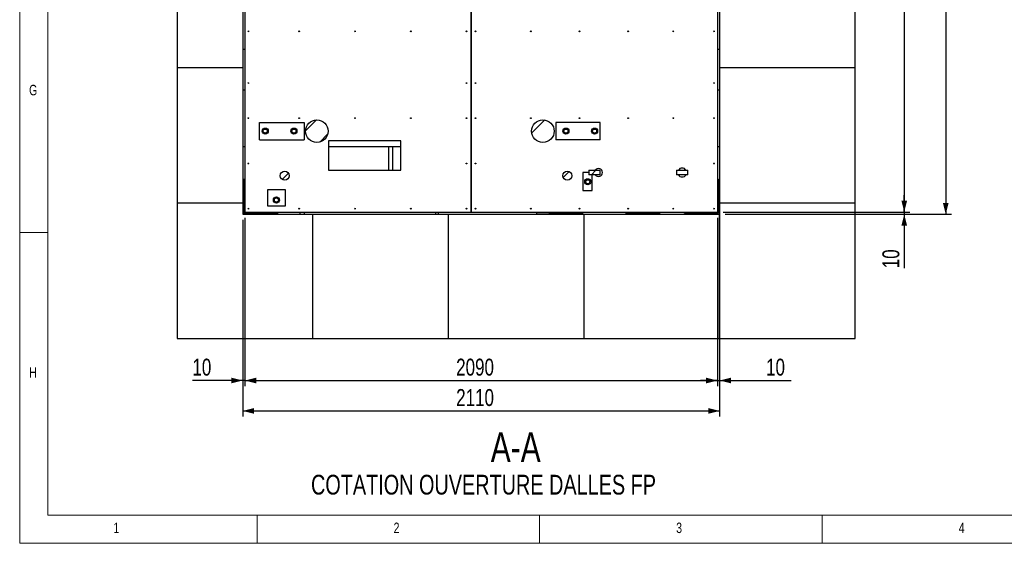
# Model space of a CAD drawing. Header units: millimetres. Extents: x 5 to 589, y 5 to 415.
# Tile 1 of 46: x 5 to 179, y 5 to 98. Entities that reach past the tile are written whole.
import ezdxf

# ---------------------------------------------------------------- set-up
doc = ezdxf.new("R2010")
doc.units = ezdxf.units.MM
for name, color, linetype in [('COTES', 1, 'Continuous'), ('NOTES', 6, 'Continuous'), ('TRAIT-FINS', 9, 'Continuous')]:
    doc.layers.add(name, color=color, linetype=linetype)
doc.layers.add('TRAIT-FORT', color=4, linetype='Continuous', lineweight=25)
doc.styles.add('SLDTEXTSTYLE0', font='TXT', dxfattribs={"width": 0.75})
doc.dimstyles.new('SLDDIMSTYLE0', dxfattribs={"dimtxt": 3, "dimasz": 2, "dimexe": 0, "dimexo": 0.0625, "dimgap": 0.75, "dimtad": 1, "dimdec": 0, "dimlfac": 25, "dimrnd": 1e-09, "dimzin": 12, "dimdsep": 46, "dimtxsty": 'SLDTEXTSTYLE0', "dimsah": 1, "dimcen": 0.09, "dimadec": 0, "dimazin": 3, "dimtfac": 1, "dimtdec": 0, "dimtofl": 0, "dimtmove": 0, "dimatfit": 3, "dimfxl": 1, "dimfrac": 2, "dimtolj": 1, "dimtzin": 12, "dimarcsym": 0})
doc.dimstyles.new('SLDDIMSTYLE1', dxfattribs={"dimtxt": 3, "dimasz": 2, "dimexe": 0, "dimexo": 0.0625, "dimgap": 0.75, "dimtad": 1, "dimdec": 0, "dimlfac": 25, "dimrnd": 1e-09, "dimzin": 12, "dimdsep": 46, "dimtxsty": 'SLDTEXTSTYLE0', "dimsah": 1, "dimcen": 0.09, "dimadec": 0, "dimazin": 3, "dimtfac": 1, "dimtdec": 0, "dimtmove": 0, "dimatfit": 0, "dimfxl": 1, "dimfrac": 2, "dimtolj": 1, "dimtzin": 12, "dimarcsym": 0})

# ---------------------------------------------------------------- blocks, each defined once
blk = doc.blocks.new('_D_6')
at = {"layer": 'COTES', "color": 1, "transparency": 16777216}
for p, q in [((129.46, 143.25), (162.52, 143.25)), ((161.52, 143.25), (161.52, 63.65)), ((129.46, 63.65), (162.52, 63.65))]:
    blk.add_line(p, q, dxfattribs=at)
for points in [[(161.52, 143.25), (161.02, 141.25), (162.02, 141.25)], [(161.52, 63.65), (162.02, 65.65), (161.02, 65.65)]]:
    blk.add_solid(points, dxfattribs=at)
at = {"layer": 'COTES', "color": 1, "transparency": 16777216, "insert": (157.65, 99.02), "char_height": 3, "attachment_point": 1, "rotation": 90, "style": 'SLDTEXTSTYLE0'}
blk.add_mtext('1990', dxfattribs=at)
blk = doc.blocks.new('_D_7')
at = {"layer": 'COTES', "color": 1, "transparency": 16777216}
for p, q in [((129.86, 143.65), (169.86, 143.65)), ((168.86, 143.65), (168.86, 63.25)), ((129.86, 63.25), (169.86, 63.25))]:
    blk.add_line(p, q, dxfattribs=at)
for points in [[(168.86, 143.65), (168.36, 141.65), (169.36, 141.65)], [(168.86, 63.25), (169.36, 65.25), (168.36, 65.25)]]:
    blk.add_solid(points, dxfattribs=at)
at = {"layer": 'COTES', "color": 1, "transparency": 16777216, "insert": (164.99, 99.02), "char_height": 3, "attachment_point": 1, "rotation": 90, "style": 'SLDTEXTSTYLE0'}
blk.add_mtext('2010', dxfattribs=at)
blk = doc.blocks.new('_D_8')
at = {"layer": 'COTES', "color": 1, "transparency": 16777216}
for p, q in [((161.52, 63.65), (161.52, 66.65)), ((129.46, 63.65), (162.52, 63.65)), ((129.86, 63.25), (162.52, 63.25)), ((161.52, 63.65), (161.52, 63.25)), ((161.52, 63.25), (161.52, 53.7))]:
    blk.add_line(p, q, dxfattribs=at)
for points in [[(161.52, 63.65), (162.02, 65.65), (161.02, 65.65)], [(161.52, 63.25), (161.02, 61.25), (162.02, 61.25)]]:
    blk.add_solid(points, dxfattribs=at)
at = {"layer": 'COTES', "color": 1, "transparency": 16777216, "insert": (157.65, 53.7), "char_height": 3, "attachment_point": 1, "rotation": 90, "style": 'SLDTEXTSTYLE0'}
blk.add_mtext('10', dxfattribs=at)
blk = doc.blocks.new('_D_10')
at = {"layer": 'COTES', "color": 1, "transparency": 16777216}
for p, q in [((44.46, 62.25), (44.46, 32.82)), ((44.86, 62.65), (44.86, 32.82)), ((44.46, 33.82), (35.56, 33.82)), ((44.86, 33.82), (44.46, 33.82)), ((44.86, 33.82), (47.86, 33.82))]:
    blk.add_line(p, q, dxfattribs=at)
for points in [[(44.46, 33.82), (42.46, 34.32), (42.46, 33.32)], [(44.86, 33.82), (46.86, 33.32), (46.86, 34.32)]]:
    blk.add_solid(points, dxfattribs=at)
at = {"layer": 'COTES', "color": 1, "transparency": 16777216, "insert": (35.56, 37.69), "char_height": 3, "attachment_point": 1, "style": 'SLDTEXTSTYLE0'}
blk.add_mtext('10', dxfattribs=at)
blk = doc.blocks.new('_D_11')
at = {"layer": 'COTES', "color": 1, "transparency": 16777216}
for p, q in [((44.46, 62.25), (44.46, 27.44)), ((128.86, 40.25), (128.86, 27.44)), ((44.46, 28.44), (128.86, 28.44))]:
    blk.add_line(p, q, dxfattribs=at)
for points in [[(44.46, 28.44), (46.46, 27.94), (46.46, 28.94)], [(128.86, 28.44), (126.86, 28.94), (126.86, 27.94)]]:
    blk.add_solid(points, dxfattribs=at)
at = {"layer": 'COTES', "color": 1, "transparency": 16777216, "insert": (82.23, 32.31), "char_height": 3, "attachment_point": 1, "style": 'SLDTEXTSTYLE0'}
blk.add_mtext('2110', dxfattribs=at)
blk = doc.blocks.new('_D_12')
at = {"layer": 'COTES', "color": 1, "transparency": 16777216}
for p, q in [((44.86, 62.65), (44.86, 32.82)), ((128.46, 62.65), (128.46, 32.82)), ((44.86, 33.82), (128.46, 33.82))]:
    blk.add_line(p, q, dxfattribs=at)
for points in [[(44.86, 33.82), (46.86, 33.32), (46.86, 34.32)], [(128.46, 33.82), (126.46, 34.32), (126.46, 33.32)]]:
    blk.add_solid(points, dxfattribs=at)
at = {"layer": 'COTES', "color": 1, "transparency": 16777216, "insert": (82.23, 37.69), "char_height": 3, "attachment_point": 1, "style": 'SLDTEXTSTYLE0'}
blk.add_mtext('2090', dxfattribs=at)
blk = doc.blocks.new('_D_13')
at = {"layer": 'COTES', "color": 1, "transparency": 16777216}
for p, q in [((128.86, 64.25), (128.86, 32.82)), ((128.46, 62.65), (128.46, 32.82)), ((128.46, 33.82), (125.46, 33.82)), ((128.46, 33.82), (128.86, 33.82)), ((128.86, 33.82), (141.51, 33.82))]:
    blk.add_line(p, q, dxfattribs=at)
for points in [[(128.46, 33.82), (126.46, 34.32), (126.46, 33.32)], [(128.86, 33.82), (130.86, 33.32), (130.86, 34.32)]]:
    blk.add_solid(points, dxfattribs=at)
at = {"layer": 'COTES', "color": 1, "transparency": 16777216, "insert": (137.07, 37.69), "char_height": 3, "attachment_point": 1, "style": 'SLDTEXTSTYLE0'}
blk.add_mtext('10', dxfattribs=at)

msp = doc.modelspace()

# ---------------------------------------------------------------- hatches: boundary and pattern name
at = {"layer": 'TRAIT-FINS'}
h = msp.add_hatch(dxfattribs=at)
h.set_pattern_fill('ANSI31', color=9, style=0)
edge = h.paths.add_edge_path(flags=0)
edge.add_arc((57.586, 77.981), 2, 0, 360)
h = msp.add_hatch(dxfattribs=at)
h.set_pattern_fill('ANSI31', color=9, style=0)
edge = h.paths.add_edge_path(flags=0)
edge.add_arc((97.586, 77.981), 2, 0, 360)
h = msp.add_hatch(dxfattribs=at)
h.set_pattern_fill('ANSI31', color=9, style=0)
edge = h.paths.add_edge_path(flags=0)
edge.add_arc((51.906, 70.087), 0.8, 0, 360)
h = msp.add_hatch(dxfattribs=at)
h.set_pattern_fill('ANSI31', color=9, style=0)
edge = h.paths.add_edge_path(flags=0)
edge.add_arc((101.906, 70.087), 0.8, 0, 360)
h = msp.add_hatch(dxfattribs=at)
h.set_pattern_fill('ANSI31', color=9, style=0)
h.paths.add_polyline_path([(105.73, 70.249), (107.729, 70.249), (107.729, 71.049), (105.73, 71.049)], flags=0)
h = msp.add_hatch(dxfattribs=at)
h.set_pattern_fill('ANSI31', color=9, style=0)
h.paths.add_polyline_path([(121.226, 70.249), (123.225, 70.249), (123.225, 71.049), (121.226, 71.049)], flags=0)

# ---------------------------------------------------------------- linework, layer by layer
at = {"color": 7, "linetype": 'Continuous', "lineweight": 18}
for p, q in [((5, 415), (5, 5)), ((10, 410), (10, 10)), ((10, 60), (5, 60)), ((10, 10), (584, 10)), ((47, 5), (47, 10)), ((97, 10), (97, 5)), ((147, 5), (147, 10)), ((5, 5), (589, 5))]:
    msp.add_line(p, q, dxfattribs=at)
at = {"layer": 'TRAIT-FORT', "color": 4, "linetype": 'Continuous', "lineweight": 25}
for p, q in [((44.859, 143.252), (44.859, 63.652)), ((84.859, 143.252), (84.859, 63.652)), ((84.859, 63.652), (84.859, 143.252)), ((128.459, 143.252), (128.459, 63.652)), ((32.859, 113.252), (32.859, 89.252)), ((44.459, 113.252), (44.459, 89.252)), ((128.859, 113.252), (128.859, 89.252)), ((152.859, 89.252), (152.859, 113.252)), ((44.859, 92.452), (44.459, 92.452)), ((128.859, 92.452), (128.459, 92.452)), ((32.859, 89.252), (44.459, 89.252)), ((32.859, 89.252), (32.859, 65.252)), ((44.459, 89.252), (44.459, 65.252)), ((128.859, 89.252), (152.859, 89.252)), ((128.859, 89.252), (128.859, 65.252)), ((152.859, 65.252), (152.859, 89.252)), ((44.859, 85.252), (44.459, 85.252)), ((128.859, 85.252), (128.459, 85.252)), ((47.432, 76.458), (47.432, 79.49)), ((47.432, 79.49), (55.317, 79.49)), ((55.317, 79.49), (55.317, 76.458)), ((99.854, 79.49), (99.854, 76.458)), ((107.739, 79.49), (99.854, 79.49)), ((107.739, 76.458), (107.739, 79.49)), ((44.459, 75.252), (44.859, 75.252)), ((47.432, 76.458), (55.317, 76.458)), ((59.659, 76.252), (59.659, 71.052)), ((72.459, 76.252), (59.659, 76.252)), ((59.659, 75.252), (72.459, 75.252)), ((70.248, 75.252), (70.248, 71.052)), ((71.048, 71.052), (71.048, 75.252)), ((72.459, 71.052), (72.459, 76.252)), ((107.739, 76.458), (99.854, 76.458)), ((128.459, 75.252), (128.859, 75.252)), ((59.659, 71.052), (72.459, 71.052)), ((104.648, 70.652), (104.648, 67.452)), ((105.73, 70.652), (104.648, 70.652)), ((105.73, 71.049), (105.73, 70.249)), ((105.73, 71.049), (105.73, 70.249)), ((105.73, 71.049), (107.729, 71.049)), ((105.73, 71.049), (105.73, 71.049)), ((107.729, 70.249), (105.73, 70.249)), ((105.73, 70.249), (105.73, 70.249)), ((106.308, 67.452), (106.308, 70.249)), ((107.729, 71.049), (107.73, 71.049)), ((107.729, 70.249), (107.729, 71.049)), ((107.73, 70.249), (107.729, 70.249)), ((107.73, 70.249), (107.73, 71.049)), ((121.226, 71.049), (121.226, 70.249)), ((121.226, 71.049), (121.226, 70.249)), ((121.226, 71.049), (123.225, 71.049)), ((121.226, 71.049), (121.226, 71.049)), ((123.225, 70.249), (121.226, 70.249)), ((121.226, 70.249), (121.226, 70.249)), ((123.225, 71.049), (123.226, 71.049)), ((123.225, 70.249), (123.225, 71.049)), ((123.226, 70.249), (123.225, 70.249)), ((123.226, 70.249), (123.226, 71.049)), ((44.659, 63.452), (44.659, 69.452)), ((44.659, 69.452), (44.859, 69.452)), ((128.459, 69.452), (128.659, 69.452)), ((128.659, 69.452), (128.659, 63.452)), ((48.841, 67.574), (48.841, 64.756)), ((52.041, 67.574), (48.841, 67.574)), ((52.041, 64.756), (52.041, 67.574)), ((104.648, 67.452), (106.308, 67.452)), ((32.859, 65.252), (44.459, 65.252)), ((32.859, 65.252), (32.859, 41.252)), ((44.459, 65.252), (44.459, 63.252)), ((48.841, 64.756), (52.041, 64.756)), ((128.859, 65.252), (152.859, 65.252)), ((128.859, 65.252), (128.859, 41.252)), ((152.859, 41.252), (152.859, 65.252)), ((44.459, 63.252), (56.859, 63.252)), ((50.659, 63.452), (44.659, 63.452)), ((44.859, 63.652), (84.859, 63.652)), ((46.459, 63.452), (46.459, 63.252)), ((48.859, 63.252), (48.859, 63.452)), ((50.659, 63.652), (50.659, 63.452)), ((54.556, 63.652), (54.556, 63.252)), ((55.408, 63.252), (55.408, 63.652)), ((56.859, 41.252), (56.859, 63.252)), ((56.859, 63.252), (80.859, 63.252)), ((78.605, 63.652), (78.605, 63.252)), ((79.113, 63.252), (79.113, 63.652)), ((80.859, 41.252), (80.859, 63.252)), ((80.859, 63.252), (104.859, 63.252)), ((84.859, 63.652), (128.459, 63.652)), ((84.859, 63.652), (84.859, 63.652)), ((96.459, 63.652), (96.459, 63.54)), ((96.459, 63.54), (97.659, 63.54)), ((96.459, 63.539), (96.459, 63.252)), ((97.659, 63.54), (98.659, 63.54)), ((98.659, 63.452), (98.659, 63.652)), ((104.659, 63.452), (98.659, 63.452)), ((98.859, 63.252), (98.859, 63.452)), ((100.459, 63.452), (100.459, 63.252)), ((102.859, 63.252), (102.859, 63.452)), ((104.659, 63.652), (104.659, 63.452)), ((104.859, 41.252), (104.859, 63.252)), ((104.859, 63.252), (128.859, 63.252)), ((112.259, 63.452), (112.259, 63.652)), ((118.259, 63.452), (112.259, 63.452)), ((114.059, 63.452), (114.059, 63.252)), ((116.459, 63.252), (116.459, 63.452)), ((118.259, 63.652), (118.259, 63.452)), ((122.659, 63.452), (122.659, 63.652)), ((128.659, 63.452), (122.659, 63.452)), ((124.459, 63.452), (124.459, 63.252)), ((126.859, 63.252), (126.859, 63.452)), ((128.859, 41.252), (128.859, 63.252)), ((32.859, 41.252), (56.859, 41.252)), ((56.859, 41.252), (80.859, 41.252)), ((80.859, 41.252), (104.859, 41.252)), ((104.859, 41.252), (128.859, 41.252)), ((128.859, 41.252), (152.859, 41.252))]:
    msp.add_line(p, q, dxfattribs=at)
for centre, radius in [((45.459, 95.652), 0.068), ((54.471, 95.652), 0.068), ((64.334, 95.652), 0.068), ((74.197, 95.652), 0.068), ((84.059, 95.652), 0.068), ((85.659, 95.652), 0.068), ((95.459, 95.652), 0.068), ((104.059, 95.652), 0.068), ((112.659, 95.652), 0.068), ((120.659, 95.652), 0.068), ((127.859, 95.652), 0.068), ((45.459, 86.486), 0.068), ((84.059, 86.486), 0.068), ((85.659, 86.486), 0.068), ((127.859, 86.486), 0.068), ((45.459, 80.252), 0.068), ((54.471, 80.252), 0.068), ((64.334, 80.252), 0.068), ((74.197, 80.252), 0.068), ((84.059, 80.252), 0.068), ((85.659, 80.252), 0.068), ((95.459, 80.252), 0.068), ((104.059, 80.252), 0.068), ((112.659, 80.252), 0.068), ((120.659, 80.252), 0.068), ((127.859, 80.252), 0.068), ((48.442, 77.981), 0.54), ((53.522, 77.981), 0.54), ((57.586, 77.981), 2), ((97.586, 77.981), 2), ((101.65, 77.981), 0.54), ((106.73, 77.981), 0.54), ((48.442, 77.981), 0.361), ((53.522, 77.981), 0.361), ((101.65, 77.981), 0.361), ((106.73, 77.981), 0.361), ((45.459, 72.252), 0.068), ((84.059, 72.252), 0.068), ((85.659, 72.252), 0.068), ((127.859, 72.252), 0.068), ((51.906, 70.087), 0.8), ((101.906, 70.087), 0.8), ((105.523, 69.005), 0.54), ((105.523, 69.005), 0.361), ((50.426, 65.781), 0.54), ((50.426, 65.781), 0.361), ((45.459, 64.252), 0.068), ((54.471, 64.252), 0.068), ((64.334, 64.252), 0.068), ((74.197, 64.252), 0.068), ((84.059, 64.252), 0.068), ((85.659, 64.252), 0.068), ((95.459, 64.252), 0.068), ((104.059, 64.252), 0.068), ((112.659, 64.252), 0.068), ((120.659, 64.252), 0.068), ((127.859, 64.252), 0.068)]:
    msp.add_circle(centre, radius, dxfattribs=at)
for centre, radius, start, end in [((107.426, 70.647), 0.703, 214.46922, 0), ((107.426, 70.647), 0.703, 0, 145.15634), ((122.226, 70.647), 0.786, 210.4364, 329.5636), ((122.226, 70.647), 0.786, 30.7567, 149.2433), ((105.31, 69.047), 0.362, 125.98129, 180), ((105.31, 69.047), 0.362, 180, 212.42914), ((47.659, 66.452), 3.2, 159.63587, 200.36413), ((47.659, 66.452), 3.16, 161.68935, 198.31065), ((125.659, 66.452), 3.2, 339.63587, 20.36413), ((125.659, 66.452), 3.16, 341.68935, 18.31065)]:
    msp.add_arc(centre, radius, start, end, dxfattribs=at)
for points, knots in [([(48.063, 78.203), (48.112, 78.23), (48.192, 78.276), (48.309, 78.342), (48.387, 78.387), (48.432, 78.412), (48.445, 78.42)], [0, 0, 0, 0, 0.3862435, 0.6384308, 0.8974327, 1, 1, 1, 1]), ([(48.823, 78.198), (48.79, 78.217), (48.724, 78.256), (48.626, 78.314), (48.531, 78.369), (48.474, 78.403), (48.445, 78.42)], [0, 0, 0, 0, 0.2646059, 0.5349496, 0.7653441, 1, 1, 1, 1]), ([(53.143, 78.203), (53.192, 78.23), (53.272, 78.276), (53.389, 78.342), (53.467, 78.387), (53.512, 78.412), (53.525, 78.42)], [0, 0, 0, 0, 0.3862435, 0.6384308, 0.8974327, 1, 1, 1, 1]), ([(53.903, 78.198), (53.87, 78.217), (53.804, 78.256), (53.706, 78.314), (53.611, 78.369), (53.554, 78.403), (53.525, 78.42)], [0, 0, 0, 0, 0.2646059, 0.5349496, 0.7653441, 1, 1, 1, 1]), ([(101.271, 78.203), (101.32, 78.23), (101.4, 78.276), (101.517, 78.342), (101.595, 78.387), (101.64, 78.412), (101.653, 78.42)], [0, 0, 0, 0, 0.3862435, 0.6384308, 0.8974327, 1, 1, 1, 1]), ([(102.031, 78.198), (101.998, 78.217), (101.932, 78.256), (101.834, 78.314), (101.739, 78.369), (101.682, 78.403), (101.653, 78.42)], [0, 0, 0, 0, 0.2646059, 0.5349496, 0.7653441, 1, 1, 1, 1]), ([(106.351, 78.203), (106.4, 78.23), (106.48, 78.276), (106.597, 78.342), (106.675, 78.387), (106.72, 78.412), (106.733, 78.42)], [0, 0, 0, 0, 0.3862435, 0.6384308, 0.8974327, 1, 1, 1, 1]), ([(107.111, 78.198), (107.078, 78.217), (107.012, 78.256), (106.914, 78.314), (106.819, 78.369), (106.762, 78.403), (106.733, 78.42)], [0, 0, 0, 0, 0.2646059, 0.5349496, 0.7653441, 1, 1, 1, 1]), ([(48.06, 77.764), (48.061, 77.802), (48.061, 77.879), (48.062, 77.993), (48.063, 78.102), (48.063, 78.169), (48.063, 78.203)], [0, 0, 0, 0, 0.2646059, 0.5349496, 0.7653441, 1, 1, 1, 1]), ([(48.06, 77.764), (48.093, 77.745), (48.16, 77.706), (48.258, 77.648), (48.352, 77.593), (48.41, 77.559), (48.439, 77.542)], [0, 0, 0, 0, 0.2646059, 0.5349496, 0.7653441, 1, 1, 1, 1]), ([(48.439, 77.542), (48.487, 77.57), (48.568, 77.615), (48.684, 77.682), (48.763, 77.726), (48.808, 77.752), (48.82, 77.759)], [0, 0, 0, 0, 0.3862435, 0.6384308, 0.8974327, 1, 1, 1, 1]), ([(48.823, 78.198), (48.823, 78.16), (48.822, 78.083), (48.822, 77.969), (48.821, 77.859), (48.821, 77.793), (48.82, 77.759)], [0, 0, 0, 0, 0.2646059, 0.5349496, 0.7653441, 1, 1, 1, 1]), ([(53.14, 77.764), (53.141, 77.802), (53.141, 77.879), (53.142, 77.993), (53.143, 78.102), (53.143, 78.169), (53.143, 78.203)], [0, 0, 0, 0, 0.2646059, 0.5349496, 0.7653441, 1, 1, 1, 1]), ([(53.14, 77.764), (53.173, 77.745), (53.24, 77.706), (53.338, 77.648), (53.432, 77.593), (53.49, 77.559), (53.519, 77.542)], [0, 0, 0, 0, 0.2646059, 0.5349496, 0.7653441, 1, 1, 1, 1]), ([(53.519, 77.542), (53.567, 77.57), (53.648, 77.615), (53.764, 77.682), (53.843, 77.726), (53.888, 77.752), (53.9, 77.759)], [0, 0, 0, 0, 0.3862435, 0.6384308, 0.8974327, 1, 1, 1, 1]), ([(53.903, 78.198), (53.903, 78.16), (53.902, 78.083), (53.902, 77.969), (53.901, 77.859), (53.901, 77.793), (53.9, 77.759)], [0, 0, 0, 0, 0.2646059, 0.5349496, 0.7653441, 1, 1, 1, 1]), ([(101.268, 77.764), (101.269, 77.802), (101.269, 77.879), (101.27, 77.993), (101.271, 78.102), (101.271, 78.169), (101.271, 78.203)], [0, 0, 0, 0, 0.2646059, 0.5349496, 0.7653441, 1, 1, 1, 1]), ([(101.268, 77.764), (101.301, 77.745), (101.368, 77.706), (101.466, 77.648), (101.56, 77.593), (101.618, 77.559), (101.647, 77.542)], [0, 0, 0, 0, 0.2646059, 0.5349496, 0.7653441, 1, 1, 1, 1]), ([(101.647, 77.542), (101.695, 77.57), (101.776, 77.615), (101.892, 77.682), (101.971, 77.726), (102.016, 77.752), (102.028, 77.759)], [0, 0, 0, 0, 0.3862435, 0.6384308, 0.8974327, 1, 1, 1, 1]), ([(102.031, 78.198), (102.031, 78.16), (102.03, 78.083), (102.03, 77.969), (102.029, 77.859), (102.029, 77.793), (102.028, 77.759)], [0, 0, 0, 0, 0.2646059, 0.5349496, 0.7653441, 1, 1, 1, 1]), ([(106.348, 77.764), (106.349, 77.802), (106.349, 77.879), (106.35, 77.993), (106.351, 78.102), (106.351, 78.169), (106.351, 78.203)], [0, 0, 0, 0, 0.2646059, 0.5349496, 0.7653441, 1, 1, 1, 1]), ([(106.348, 77.764), (106.381, 77.745), (106.448, 77.706), (106.546, 77.648), (106.64, 77.593), (106.698, 77.559), (106.727, 77.542)], [0, 0, 0, 0, 0.2646059, 0.5349496, 0.7653441, 1, 1, 1, 1]), ([(106.727, 77.542), (106.775, 77.57), (106.856, 77.615), (106.972, 77.682), (107.051, 77.726), (107.096, 77.752), (107.108, 77.759)], [0, 0, 0, 0, 0.3862435, 0.6384308, 0.8974327, 1, 1, 1, 1]), ([(107.111, 78.198), (107.111, 78.16), (107.11, 78.083), (107.11, 77.969), (107.109, 77.859), (107.109, 77.793), (107.108, 77.759)], [0, 0, 0, 0, 0.2646059, 0.5349496, 0.7653441, 1, 1, 1, 1]), ([(105.142, 68.788), (105.142, 68.826), (105.143, 68.903), (105.143, 69.017), (105.144, 69.126), (105.145, 69.193), (105.145, 69.227)], [0, 0, 0, 0, 0.2646059, 0.5349496, 0.7653441, 1, 1, 1, 1]), ([(105.142, 68.788), (105.175, 68.769), (105.241, 68.73), (105.339, 68.672), (105.434, 68.617), (105.491, 68.583), (105.52, 68.566)], [0, 0, 0, 0, 0.2646059, 0.5349496, 0.7653441, 1, 1, 1, 1]), ([(105.145, 69.227), (105.193, 69.254), (105.274, 69.3), (105.39, 69.366), (105.469, 69.411), (105.513, 69.436), (105.526, 69.444)], [0, 0, 0, 0, 0.3862435, 0.6384308, 0.8974327, 1, 1, 1, 1]), ([(105.52, 68.566), (105.569, 68.594), (105.649, 68.639), (105.766, 68.706), (105.844, 68.75), (105.889, 68.776), (105.902, 68.783)], [0, 0, 0, 0, 0.3862435, 0.6384308, 0.8974327, 1, 1, 1, 1]), ([(105.905, 69.222), (105.872, 69.241), (105.805, 69.28), (105.707, 69.338), (105.613, 69.393), (105.555, 69.427), (105.526, 69.444)], [0, 0, 0, 0, 0.2646059, 0.5349496, 0.7653441, 1, 1, 1, 1]), ([(105.905, 69.222), (105.904, 69.184), (105.904, 69.107), (105.903, 68.993), (105.902, 68.884), (105.902, 68.817), (105.902, 68.783)], [0, 0, 0, 0, 0.2646059, 0.5349496, 0.7653441, 1, 1, 1, 1]), ([(50.047, 66.003), (50.096, 66.03), (50.176, 66.076), (50.293, 66.142), (50.371, 66.187), (50.416, 66.212), (50.429, 66.22)], [0, 0, 0, 0, 0.3862435, 0.6384308, 0.8974327, 1, 1, 1, 1]), ([(50.807, 65.998), (50.774, 66.017), (50.708, 66.056), (50.61, 66.114), (50.515, 66.169), (50.458, 66.203), (50.429, 66.22)], [0, 0, 0, 0, 0.2646059, 0.5349496, 0.7653441, 1, 1, 1, 1]), ([(50.044, 65.564), (50.045, 65.602), (50.045, 65.679), (50.046, 65.793), (50.047, 65.902), (50.047, 65.969), (50.047, 66.003)], [0, 0, 0, 0, 0.2646059, 0.5349496, 0.7653441, 1, 1, 1, 1]), ([(50.044, 65.564), (50.077, 65.545), (50.144, 65.506), (50.242, 65.448), (50.336, 65.393), (50.394, 65.359), (50.423, 65.342)], [0, 0, 0, 0, 0.2646059, 0.5349496, 0.7653441, 1, 1, 1, 1]), ([(50.423, 65.342), (50.471, 65.37), (50.552, 65.415), (50.668, 65.482), (50.747, 65.526), (50.792, 65.552), (50.804, 65.559)], [0, 0, 0, 0, 0.3862435, 0.6384308, 0.8974327, 1, 1, 1, 1]), ([(50.807, 65.998), (50.807, 65.96), (50.806, 65.883), (50.806, 65.769), (50.805, 65.66), (50.805, 65.593), (50.804, 65.559)], [0, 0, 0, 0, 0.2646059, 0.5349496, 0.7653441, 1, 1, 1, 1]), ([(98.659, 63.54), (98.639, 63.54), (98.583, 63.54), (98.461, 63.54), (98.3, 63.54), (98.119, 63.54), (97.947, 63.54), (97.792, 63.54), (97.637, 63.54), (97.458, 63.54), (97.262, 63.54), (97.076, 63.54), (96.908, 63.54), (96.759, 63.54), (96.638, 63.54), (96.544, 63.54), (96.485, 63.54), (96.458, 63.54), (96.462, 63.54), (96.463, 63.54)], [0, 0, 0, 0, 0.0369695, 0.10200188, 0.1689202, 0.23395258, 0.3008709, 0.34391548, 0.3874915, 0.45252388, 0.5194422, 0.58447458, 0.6513929, 0.71642528, 0.78334361, 0.84837599, 0.91529431, 0.98032669, 1, 1, 1, 1])]:
    msp.add_open_spline(points, degree=3, knots=knots, dxfattribs=at)

# ---------------------------------------------------------------- texts
at = {"layer": 'NOTES', "color": 211, "style": 'SLDTEXTSTYLE0'}
for s, insert, char_height, attachment_point in [('G', (6.667, 86.168), 1.852, 1), ('H', (6.667, 36.168), 1.852, 1), ('A-A', (92.771, 24.667), 5.2917, 2), ('COTATION OUVERTURE DALLES FP', (56.55, 17.133), 3.5, 1), ('1', (21.583, 8.668), 1.852, 1), ('2', (71.167, 8.668), 1.852, 1), ('3', (121.167, 8.668), 1.852, 1), ('4', (171.167, 8.668), 1.852, 1)]:
    msp.add_mtext(s, dxfattribs=dict(at, insert=insert, char_height=char_height, attachment_point=attachment_point))

# ---------------------------------------------------------------- dimensions: what is measured, and where the dimension line sits
at = {"layer": 'COTES', "color": 1}
for base, p1, p2, dimstyle, picture, middle in [((161.521, 63.652), (128.459, 143.252), (128.459, 63.652), 'SLDDIMSTYLE0', '_D_6', (161.521, 103.452)), ((168.859, 63.252), (128.859, 143.652), (128.859, 63.252), 'SLDDIMSTYLE0', '_D_7', (168.859, 103.452)), ((161.521, 63.252), (128.459, 63.652), (128.859, 63.252), 'SLDDIMSTYLE1', '_D_8', (161.521, 55.917))]:
    dim = msp.add_linear_dim(base=base, p1=p1, p2=p2, angle=90, dimstyle=dimstyle, dxfattribs=at)
    dim.commit()
    dim.dimension.update_dxf_attribs({"geometry": picture, "text_midpoint": middle, "dimtype": 160})
for base, p1, p2, dimstyle, picture, middle in [((128.859, 33.825), (128.459, 63.652), (128.859, 65.252), 'SLDDIMSTYLE1', '_D_13', (139.292, 33.825)), ((44.459, 33.825), (44.859, 63.652), (44.459, 63.252), 'SLDDIMSTYLE1', '_D_10', (37.782, 33.825)), ((128.859, 28.443), (44.459, 63.252), (128.859, 41.252), 'SLDDIMSTYLE0', '_D_11', (86.659, 28.443)), ((128.459, 33.825), (44.859, 63.652), (128.459, 63.652), 'SLDDIMSTYLE0', '_D_12', (86.659, 33.825))]:
    dim = msp.add_linear_dim(base=base, p1=p1, p2=p2, dimstyle=dimstyle, dxfattribs=at)
    dim.commit()
    dim.dimension.update_dxf_attribs({"geometry": picture, "text_midpoint": middle, "dimtype": 160})

doc.saveas('drawing.dxf')
